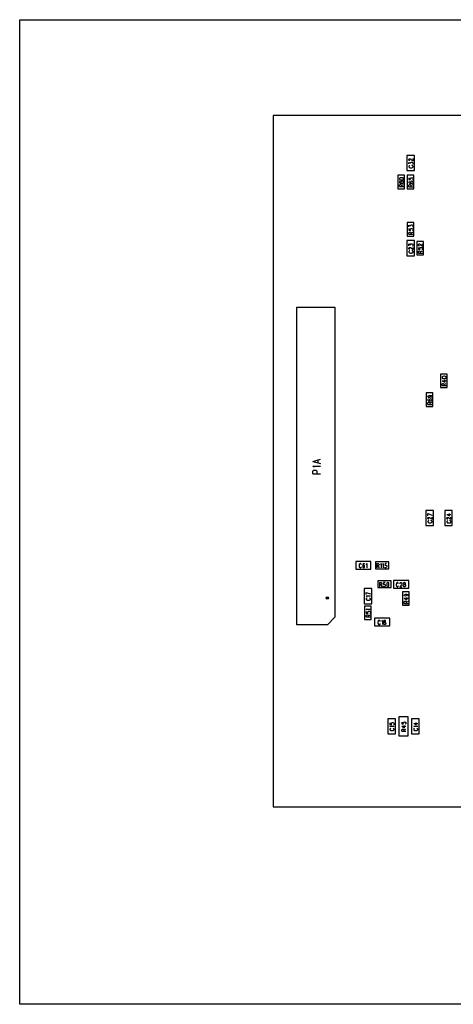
# Model space of a CAD drawing. Extents: x 11.9 to 28.1, y 10.8 to 21.2.
# Tile 1 of 10: x 11.9 to 16.5, y 10.8 to 21.2. Entities that reach past the tile are written whole.
import ezdxf

# ---------------------------------------------------------------- set-up
doc = ezdxf.new("R2010")
doc.units = 0
doc.header["$MEASUREMENT"] = 0
doc.layers.add('LAYNR1', color=2, linetype='Continuous')

msp = doc.modelspace()

# ---------------------------------------------------------------- linework, layer by layer
at = {"layer": 'LAYNR1'}
for points in [[(11.892, 21.199), (28.092, 21.199)], [(11.892, 10.799), (11.892, 21.199)], [(23.82, 20.186), (14.57, 20.186)], [(14.57, 20.186), (14.57, 12.886)], [(16.06, 19.766), (15.98, 19.766)], [(15.98, 19.766), (15.98, 19.606)], [(16.06, 19.606), (16.06, 19.766)], [(16.012, 19.71), (16.01, 19.71), (16.006, 19.712), (16.004, 19.714), (16.002, 19.716), (16.002, 19.724), (16.004, 19.726), (16.006, 19.728), (16.01, 19.73), (16.014, 19.73), (16.018, 19.728), (16.024, 19.724), (16.046, 19.708), (16.046, 19.732)], [(16.002, 19.676), (16.002, 19.692), (16.018, 19.684), (16.018, 19.688), (16.02, 19.692), (16.022, 19.692), (16.028, 19.694), (16.032, 19.694), (16.04, 19.692), (16.044, 19.69), (16.046, 19.684), (16.046, 19.68), (16.044, 19.676), (16.042, 19.674), (16.038, 19.672)], [(16.012, 19.658), (16.008, 19.656), (16.004, 19.654), (16.002, 19.65), (16.002, 19.644), (16.004, 19.64), (16.008, 19.638), (16.012, 19.636), (16.018, 19.634), (16.028, 19.634), (16.034, 19.636), (16.04, 19.638), (16.044, 19.64), (16.046, 19.644), (16.046, 19.65), (16.044, 19.654), (16.04, 19.656), (16.034, 19.658)], [(15.98, 19.606), (16.06, 19.606)], [(15.908, 19.492), (15.904, 19.49), (15.902, 19.484), (15.902, 19.482), (15.904, 19.476), (15.91, 19.474), (15.92, 19.472), (15.93, 19.472), (15.94, 19.474), (15.944, 19.476), (15.946, 19.482), (15.946, 19.484), (15.944, 19.488), (15.94, 19.492), (15.932, 19.492), (15.93, 19.492), (15.924, 19.492), (15.92, 19.488), (15.918, 19.484), (15.918, 19.482), (15.92, 19.476), (15.924, 19.474), (15.93, 19.472)], [(15.902, 19.436), (15.902, 19.45), (15.904, 19.454), (15.906, 19.456), (15.91, 19.458), (15.914, 19.458), (15.918, 19.456), (15.92, 19.454), (15.922, 19.45), (15.922, 19.436)], [(15.922, 19.446), (15.946, 19.458)], [(16.002, 19.528), (16.002, 19.512), (16.02, 19.51), (16.018, 19.512), (16.016, 19.516), (16.016, 19.52)], [(16.008, 19.49), (16.004, 19.488), (16.002, 19.484), (16.002, 19.48), (16.004, 19.476), (16.01, 19.474), (16.02, 19.472), (16.03, 19.472), (16.04, 19.474), (16.044, 19.476), (16.046, 19.48), (16.046, 19.482), (16.044, 19.488), (16.04, 19.49), (16.032, 19.492), (16.03, 19.492), (16.024, 19.49), (16.02, 19.488), (16.018, 19.482), (16.018, 19.48), (16.02, 19.476), (16.024, 19.474), (16.03, 19.472)], [(16.002, 19.434), (16.002, 19.45), (16.004, 19.454), (16.006, 19.456), (16.01, 19.458), (16.014, 19.458), (16.018, 19.456), (16.02, 19.454), (16.022, 19.45), (16.022, 19.434)], [(16.016, 19.52), (16.018, 19.526), (16.022, 19.528), (16.028, 19.53), (16.032, 19.528), (16.04, 19.528), (16.044, 19.524), (16.046, 19.52), (16.046, 19.514), (16.044, 19.51), (16.042, 19.508), (16.038, 19.506)], [(16.022, 19.446), (16.046, 19.458)], [(15.902, 19.436), (15.946, 19.436)], [(16.002, 19.434), (16.046, 19.434)], [(16.002, 19.012), (16.002, 19.03), (16.018, 19.02), (16.018, 19.024), (16.02, 19.028), (16.022, 19.03), (16.028, 19.032), (16.032, 19.032), (16.04, 19.03), (16.044, 19.026), (16.046, 19.022), (16.046, 19.016), (16.044, 19.012), (16.042, 19.01), (16.038, 19.008)], [(16.002, 18.992), (16.002, 18.976), (16.02, 18.974), (16.018, 18.976), (16.016, 18.98), (16.016, 18.984), (16.018, 18.99), (16.022, 18.992), (16.028, 18.994), (16.032, 18.992), (16.04, 18.992), (16.044, 18.988), (16.046, 18.984), (16.046, 18.978), (16.044, 18.974), (16.042, 18.972), (16.038, 18.97)], [(16.002, 18.934), (16.002, 18.948), (16.004, 18.954), (16.006, 18.954), (16.01, 18.956), (16.014, 18.956), (16.018, 18.954), (16.02, 18.954), (16.022, 18.948), (16.022, 18.934)], [(16.002, 18.934), (16.046, 18.934)], [(16.022, 18.946), (16.046, 18.956)], [(15.98, 18.866), (15.98, 18.706)], [(16.06, 18.866), (15.98, 18.866)], [(16.002, 18.812), (16.002, 18.83), (16.018, 18.82), (16.018, 18.824), (16.02, 18.828), (16.022, 18.83), (16.028, 18.832), (16.032, 18.832), (16.04, 18.83), (16.044, 18.826), (16.046, 18.822), (16.046, 18.816), (16.044, 18.812), (16.042, 18.81), (16.038, 18.808)], [(16.06, 18.706), (16.06, 18.866)], [(16.112, 18.81), (16.11, 18.81), (16.106, 18.812), (16.104, 18.814), (16.102, 18.816), (16.102, 18.824), (16.104, 18.826), (16.106, 18.828), (16.11, 18.83), (16.114, 18.83), (16.118, 18.828), (16.124, 18.824), (16.146, 18.808), (16.146, 18.832)], [(16.012, 18.774), (16.01, 18.774), (16.006, 18.776), (16.004, 18.776), (16.002, 18.78), (16.002, 18.786), (16.004, 18.79), (16.006, 18.792), (16.01, 18.792), (16.014, 18.792), (16.018, 18.792), (16.024, 18.788), (16.046, 18.772), (16.046, 18.794)], [(16.012, 18.758), (16.008, 18.756), (16.004, 18.754), (16.002, 18.75), (16.002, 18.744), (16.004, 18.74), (16.008, 18.738), (16.012, 18.736), (16.018, 18.734), (16.028, 18.734), (16.034, 18.736), (16.04, 18.738), (16.044, 18.74), (16.046, 18.744), (16.046, 18.75), (16.044, 18.754), (16.04, 18.756), (16.034, 18.758)], [(16.102, 18.792), (16.102, 18.776), (16.12, 18.774), (16.118, 18.776), (16.116, 18.78), (16.116, 18.784), (16.118, 18.79), (16.122, 18.792), (16.128, 18.794), (16.132, 18.792), (16.14, 18.792), (16.144, 18.788), (16.146, 18.784), (16.146, 18.778), (16.144, 18.774), (16.142, 18.772), (16.138, 18.77)], [(16.102, 18.734), (16.102, 18.748), (16.104, 18.754), (16.106, 18.754), (16.11, 18.756), (16.114, 18.756), (16.118, 18.754), (16.12, 18.754), (16.122, 18.748), (16.122, 18.734)], [(16.102, 18.734), (16.146, 18.734)], [(16.122, 18.746), (16.146, 18.756)], [(15.98, 18.706), (16.06, 18.706)], [(16.352, 17.386), (16.38, 17.37), (16.38, 17.394)], [(16.352, 17.386), (16.396, 17.386)], [(16.352, 17.334), (16.352, 17.348), (16.354, 17.354), (16.356, 17.354), (16.36, 17.356), (16.364, 17.356), (16.368, 17.354), (16.37, 17.354), (16.372, 17.348), (16.372, 17.334)], [(16.352, 17.334), (16.396, 17.334)], [(16.372, 17.346), (16.396, 17.356)], [(16.216, 17.228), (16.222, 17.228), (16.226, 17.224), (16.228, 17.22), (16.228, 17.218), (16.226, 17.212), (16.222, 17.21), (16.216, 17.208), (16.214, 17.208), (16.208, 17.21), (16.204, 17.212), (16.202, 17.218), (16.202, 17.22), (16.204, 17.224), (16.208, 17.228), (16.216, 17.228), (16.226, 17.228), (16.238, 17.228), (16.244, 17.224), (16.246, 17.22), (16.246, 17.216), (16.244, 17.212), (16.24, 17.21)], [(16.202, 17.186), (16.202, 17.182), (16.204, 17.178), (16.21, 17.174), (16.22, 17.174), (16.23, 17.174), (16.24, 17.174), (16.244, 17.178), (16.246, 17.182), (16.246, 17.184), (16.244, 17.188), (16.24, 17.192), (16.232, 17.194), (16.23, 17.194), (16.224, 17.192), (16.22, 17.188), (16.218, 17.184), (16.218, 17.182), (16.22, 17.178), (16.224, 17.174), (16.23, 17.174)], [(16.208, 17.192), (16.204, 17.19), (16.202, 17.186)], [(16.202, 17.15), (16.204, 17.156), (16.206, 17.158), (16.21, 17.158), (16.214, 17.158), (16.218, 17.158), (16.22, 17.156), (16.222, 17.15)], [(16.202, 17.136), (16.202, 17.15)], [(16.202, 17.136), (16.246, 17.136)], [(16.222, 17.148), (16.246, 17.158)], [(16.222, 17.15), (16.222, 17.136)], [(14.986, 16.534), (15.068, 16.558)], [(15.042, 16.52), (15.042, 16.55)], [(14.986, 16.534), (15.068, 16.51)], [(15.002, 16.47), (14.998, 16.476), (14.986, 16.484), (15.068, 16.484)], [(14.986, 16.402), (14.986, 16.428), (14.99, 16.436), (14.994, 16.44), (15.002, 16.442), (15.014, 16.442), (15.022, 16.44), (15.026, 16.436), (15.03, 16.428), (15.03, 16.402)], [(14.986, 16.402), (15.068, 16.402)], [(16.26, 16.016), (16.18, 16.016)], [(16.18, 16.016), (16.18, 15.856)], [(16.202, 15.982), (16.246, 15.966)], [(16.202, 15.958), (16.202, 15.982)], [(16.212, 15.924), (16.21, 15.924), (16.206, 15.926), (16.204, 15.928), (16.202, 15.93), (16.202, 15.936), (16.204, 15.94), (16.206, 15.942), (16.21, 15.942), (16.214, 15.942), (16.218, 15.942), (16.224, 15.938), (16.246, 15.922), (16.246, 15.944)], [(16.26, 15.856), (16.26, 16.016)], [(16.46, 16.016), (16.38, 16.016)], [(16.38, 16.016), (16.38, 15.856)], [(16.402, 15.974), (16.43, 15.958), (16.43, 15.982)], [(16.402, 15.974), (16.446, 15.974)], [(16.402, 15.936), (16.404, 15.938), (16.406, 15.94), (16.41, 15.942), (16.414, 15.942), (16.418, 15.94), (16.424, 15.938), (16.446, 15.922), (16.446, 15.944)], [(16.412, 15.924), (16.41, 15.924), (16.406, 15.924), (16.404, 15.926), (16.402, 15.93), (16.402, 15.936)], [(16.46, 15.856), (16.46, 16.016)], [(16.18, 15.856), (16.26, 15.856)], [(16.212, 15.908), (16.208, 15.906), (16.204, 15.904), (16.202, 15.9), (16.202, 15.894), (16.204, 15.89), (16.208, 15.888), (16.212, 15.886), (16.218, 15.884), (16.228, 15.884), (16.234, 15.886), (16.24, 15.888), (16.244, 15.89), (16.246, 15.894), (16.246, 15.9), (16.244, 15.904), (16.24, 15.906), (16.234, 15.908)], [(16.38, 15.856), (16.46, 15.856)], [(16.412, 15.908), (16.408, 15.906), (16.404, 15.902), (16.402, 15.9), (16.402, 15.892), (16.404, 15.89), (16.408, 15.886), (16.412, 15.884), (16.418, 15.884)], [(16.418, 15.884), (16.428, 15.884)], [(16.428, 15.884), (16.434, 15.884), (16.44, 15.886), (16.444, 15.89), (16.446, 15.892), (16.446, 15.9), (16.444, 15.902), (16.44, 15.906), (16.434, 15.908)], [(15.6, 15.476), (15.44, 15.476)], [(15.44, 15.476), (15.44, 15.396)], [(15.44, 15.396), (15.6, 15.396)], [(15.5, 15.442), (15.498, 15.448), (15.494, 15.452), (15.492, 15.454), (15.486, 15.454), (15.482, 15.452), (15.478, 15.448), (15.478, 15.442), (15.476, 15.436)], [(15.476, 15.436), (15.476, 15.426)], [(15.476, 15.426), (15.478, 15.42), (15.478, 15.416), (15.482, 15.412), (15.486, 15.41), (15.492, 15.41), (15.494, 15.412), (15.498, 15.416), (15.5, 15.42)], [(15.534, 15.448), (15.532, 15.452), (15.526, 15.454), (15.524, 15.454), (15.518, 15.452), (15.516, 15.446), (15.514, 15.434), (15.514, 15.424), (15.516, 15.416), (15.518, 15.412), (15.524, 15.41), (15.526, 15.41), (15.53, 15.412), (15.534, 15.416), (15.534, 15.422), (15.534, 15.424), (15.534, 15.43), (15.53, 15.434), (15.526, 15.436), (15.524, 15.436), (15.518, 15.434), (15.516, 15.43), (15.514, 15.424)], [(15.548, 15.446), (15.552, 15.448), (15.556, 15.454), (15.556, 15.41)], [(15.6, 15.396), (15.6, 15.476)], [(15.664, 15.454), (15.664, 15.41)], [(15.664, 15.454), (15.678, 15.454), (15.682, 15.452), (15.684, 15.45), (15.686, 15.446), (15.686, 15.44), (15.684, 15.436), (15.682, 15.434), (15.678, 15.432), (15.664, 15.432)], [(15.674, 15.432), (15.686, 15.41)], [(15.7, 15.446), (15.704, 15.448), (15.708, 15.454), (15.708, 15.41)], [(15.722, 15.446), (15.726, 15.448), (15.73, 15.454), (15.73, 15.41)], [(15.766, 15.454), (15.75, 15.454), (15.748, 15.434), (15.75, 15.436), (15.754, 15.438), (15.76, 15.438), (15.764, 15.436), (15.768, 15.432), (15.768, 15.426), (15.768, 15.422), (15.766, 15.416), (15.762, 15.412), (15.758, 15.41), (15.752, 15.41), (15.748, 15.412), (15.746, 15.414), (15.744, 15.418)], [(15.61, 15.19), (15.53, 15.19)], [(15.53, 15.19), (15.53, 15.03)], [(15.61, 15.03), (15.61, 15.19)], [(15.692, 15.254), (15.692, 15.21)], [(15.692, 15.254), (15.708, 15.254), (15.712, 15.252), (15.714, 15.25), (15.716, 15.246), (15.716, 15.24), (15.714, 15.236), (15.712, 15.234), (15.708, 15.232), (15.692, 15.232)], [(15.704, 15.232), (15.716, 15.21)], [(15.754, 15.226), (15.752, 15.222), (15.75, 15.216), (15.746, 15.212), (15.742, 15.21), (15.738, 15.21), (15.732, 15.212), (15.73, 15.214), (15.73, 15.218)], [(15.75, 15.254), (15.734, 15.254), (15.732, 15.234), (15.734, 15.236), (15.738, 15.238), (15.744, 15.238), (15.748, 15.236), (15.752, 15.232), (15.754, 15.226)], [(15.778, 15.254), (15.772, 15.252), (15.77, 15.246), (15.768, 15.234), (15.768, 15.228), (15.77, 15.218), (15.772, 15.212), (15.778, 15.21), (15.78, 15.21), (15.786, 15.212), (15.788, 15.218)], [(15.788, 15.246), (15.786, 15.252), (15.78, 15.254), (15.778, 15.254)], [(15.788, 15.218), (15.79, 15.228), (15.79, 15.234), (15.788, 15.246)], [(16, 15.276), (15.84, 15.276)], [(15.84, 15.276), (15.84, 15.196)], [(15.84, 15.196), (16, 15.196)], [(15.892, 15.242), (15.89, 15.248), (15.886, 15.252), (15.884, 15.254), (15.878, 15.254), (15.874, 15.252), (15.87, 15.248), (15.87, 15.242), (15.868, 15.236), (15.868, 15.226), (15.87, 15.22), (15.87, 15.216), (15.874, 15.212), (15.878, 15.21), (15.884, 15.21), (15.886, 15.212), (15.89, 15.216), (15.892, 15.22)], [(15.91, 15.252), (15.914, 15.254), (15.92, 15.254), (15.924, 15.252), (15.926, 15.25), (15.926, 15.246), (15.926, 15.24), (15.926, 15.236), (15.922, 15.23), (15.906, 15.21), (15.928, 15.21)], [(15.908, 15.242), (15.908, 15.246), (15.91, 15.25), (15.91, 15.252)], [(15.946, 15.212), (15.944, 15.214), (15.942, 15.218), (15.942, 15.224), (15.944, 15.228), (15.948, 15.232), (15.952, 15.234), (15.958, 15.236), (15.962, 15.238), (15.964, 15.242)], [(15.946, 15.252), (15.944, 15.248), (15.944, 15.242), (15.946, 15.238)], [(15.95, 15.254), (15.946, 15.252)], [(15.946, 15.238), (15.948, 15.236), (15.956, 15.234), (15.96, 15.232), (15.964, 15.228)], [(15.964, 15.214), (15.962, 15.212), (15.956, 15.21), (15.95, 15.21), (15.946, 15.212)], [(15.964, 15.248), (15.962, 15.252), (15.956, 15.254), (15.95, 15.254)], [(15.964, 15.242), (15.964, 15.248)], [(15.964, 15.228), (15.964, 15.224), (15.964, 15.218), (15.964, 15.214)], [(16, 15.196), (16, 15.276)], [(15.552, 15.148), (15.596, 15.134)], [(15.552, 15.126), (15.552, 15.148)], [(15.56, 15.104), (15.558, 15.108), (15.552, 15.112), (15.596, 15.112)], [(15.562, 15.09), (15.558, 15.088), (15.554, 15.086), (15.552, 15.082), (15.552, 15.076)], [(15.596, 15.076), (15.596, 15.082), (15.594, 15.086), (15.59, 15.088), (15.584, 15.09)], [(15.952, 15.12), (15.954, 15.126), (15.958, 15.128), (15.966, 15.13), (15.976, 15.13), (15.988, 15.128), (15.994, 15.126), (15.996, 15.12)], [(15.978, 15.12), (15.978, 15.12), (15.976, 15.114), (15.972, 15.112), (15.966, 15.11), (15.964, 15.11), (15.958, 15.112), (15.954, 15.114), (15.952, 15.12), (15.952, 15.12)], [(15.952, 15.088), (15.98, 15.072), (15.98, 15.096)], [(15.952, 15.088), (15.996, 15.088)], [(15.966, 15.13), (15.972, 15.128), (15.976, 15.126), (15.978, 15.12)], [(15.996, 15.12), (15.996, 15.118), (15.994, 15.112), (15.99, 15.112)], [(15.53, 15.03), (15.61, 15.03)], [(15.552, 15.076), (15.554, 15.072), (15.558, 15.07), (15.562, 15.068), (15.568, 15.066), (15.578, 15.066), (15.584, 15.068), (15.59, 15.07), (15.594, 15.072), (15.596, 15.076)], [(15.952, 15.034), (15.952, 15.05), (15.954, 15.054), (15.956, 15.056), (15.96, 15.058), (15.964, 15.058), (15.968, 15.056), (15.97, 15.054), (15.972, 15.05), (15.972, 15.034)], [(15.952, 15.034), (15.996, 15.034)], [(15.972, 15.046), (15.996, 15.058)], [(15.56, 14.966), (15.558, 14.97), (15.552, 14.974), (15.596, 14.974)], [(15.552, 14.948), (15.552, 14.932), (15.57, 14.93), (15.568, 14.932), (15.566, 14.938), (15.566, 14.942), (15.568, 14.946), (15.572, 14.95), (15.578, 14.952), (15.582, 14.95), (15.59, 14.948), (15.594, 14.946), (15.596, 14.94), (15.596, 14.936)], [(15.552, 14.892), (15.552, 14.906), (15.554, 14.91), (15.556, 14.912), (15.56, 14.914), (15.564, 14.914), (15.568, 14.912), (15.57, 14.91), (15.572, 14.906), (15.572, 14.892)], [(15.552, 14.892), (15.596, 14.892)], [(15.572, 14.902), (15.596, 14.914)], [(15.596, 14.936), (15.594, 14.93), (15.592, 14.93), (15.588, 14.928)], [(15.8, 14.876), (15.64, 14.876)], [(15.64, 14.876), (15.64, 14.796)], [(15.8, 14.796), (15.8, 14.876)], [(15.64, 14.796), (15.8, 14.796)], [(15.698, 14.842), (15.698, 14.848), (15.694, 14.852), (15.69, 14.854), (15.684, 14.854), (15.682, 14.852), (15.678, 14.848), (15.676, 14.842), (15.674, 14.836), (15.674, 14.826), (15.676, 14.82), (15.678, 14.816), (15.682, 14.812), (15.684, 14.81), (15.69, 14.81), (15.694, 14.812), (15.698, 14.816), (15.698, 14.82)], [(15.714, 14.846), (15.716, 14.848), (15.722, 14.854), (15.722, 14.81)], [(15.994, 13.836), (15.894, 13.836)], [(15.894, 13.836), (15.894, 13.636)], [(15.994, 13.636), (15.994, 13.836)], [(15.86, 13.816), (15.78, 13.816)], [(15.78, 13.816), (15.78, 13.656)], [(15.802, 13.772), (15.802, 13.756), (15.82, 13.754), (15.818, 13.756), (15.816, 13.76), (15.816, 13.766), (15.818, 13.77), (15.822, 13.774), (15.828, 13.774), (15.832, 13.774), (15.84, 13.772), (15.844, 13.768), (15.846, 13.764), (15.846, 13.758), (15.844, 13.754), (15.842, 13.752), (15.838, 13.75)], [(15.81, 13.728), (15.808, 13.732), (15.802, 13.736), (15.846, 13.736)], [(15.86, 13.656), (15.86, 13.816)], [(15.926, 13.778), (15.926, 13.762), (15.946, 13.762), (15.944, 13.762), (15.942, 13.768), (15.942, 13.772), (15.944, 13.778), (15.948, 13.78), (15.954, 13.782), (15.958, 13.78), (15.964, 13.778), (15.968, 13.776), (15.97, 13.77)], [(15.926, 13.736), (15.956, 13.72), (15.956, 13.744)], [(15.926, 13.736), (15.97, 13.736)], [(15.97, 13.77), (15.97, 13.766), (15.968, 13.762), (15.966, 13.76), (15.962, 13.758)], [(16.11, 13.816), (16.03, 13.816)], [(16.03, 13.816), (16.03, 13.656)], [(16.052, 13.766), (16.08, 13.75), (16.08, 13.774)], [(16.052, 13.766), (16.096, 13.766)], [(16.06, 13.728), (16.058, 13.732), (16.052, 13.736), (16.096, 13.736)], [(16.11, 13.656), (16.11, 13.816)], [(15.78, 13.656), (15.86, 13.656)], [(15.812, 13.714), (15.808, 13.712), (15.804, 13.71), (15.802, 13.706), (15.802, 13.7), (15.804, 13.696), (15.808, 13.694), (15.812, 13.692), (15.818, 13.69), (15.828, 13.69), (15.834, 13.692), (15.84, 13.694), (15.844, 13.696), (15.846, 13.7), (15.846, 13.706), (15.844, 13.71), (15.84, 13.712), (15.834, 13.714)], [(15.894, 13.636), (15.994, 13.636)], [(15.926, 13.684), (15.926, 13.698), (15.93, 13.702), (15.932, 13.704), (15.936, 13.706), (15.94, 13.706), (15.944, 13.704), (15.946, 13.702), (15.948, 13.698), (15.948, 13.684)], [(15.926, 13.684), (15.97, 13.684)], [(15.948, 13.694), (15.97, 13.706)], [(16.03, 13.656), (16.11, 13.656)], [(16.062, 13.714), (16.058, 13.712), (16.054, 13.71), (16.052, 13.706), (16.052, 13.7), (16.054, 13.696), (16.058, 13.694), (16.062, 13.692), (16.068, 13.69), (16.078, 13.69), (16.084, 13.692), (16.09, 13.694), (16.094, 13.696), (16.096, 13.7), (16.096, 13.706), (16.094, 13.71), (16.09, 13.712), (16.084, 13.714)], [(14.57, 12.886), (23.82, 12.886)], [(28.092, 10.799), (11.892, 10.799)]]:
    msp.add_lwpolyline(points, dxfattribs=at)
for points in [[(15.884, 19.556), (15.884, 19.414), (15.954, 19.414), (15.954, 19.556), (15.884, 19.556)], [(16.054, 19.414), (16.054, 19.556), (15.984, 19.556), (15.984, 19.414), (16.054, 19.414)], [(15.902, 19.516), (15.904, 19.512), (15.91, 19.508), (15.92, 19.508), (15.926, 19.508), (15.938, 19.508), (15.944, 19.512), (15.946, 19.516), (15.946, 19.52), (15.944, 19.524), (15.938, 19.528), (15.926, 19.53), (15.92, 19.53), (15.91, 19.528), (15.904, 19.524), (15.902, 19.52), (15.902, 19.516)], [(16.054, 18.914), (16.054, 19.056), (15.984, 19.056), (15.984, 18.914), (16.054, 18.914)], [(16.154, 18.714), (16.154, 18.856), (16.084, 18.856), (16.084, 18.714), (16.154, 18.714)], [(14.818, 14.808), (14.818, 18.162), (15.22, 18.162), (15.22, 14.888), (15.142, 14.808), (14.818, 14.808)], [(16.334, 17.456), (16.334, 17.314), (16.404, 17.314), (16.404, 17.456), (16.334, 17.456)], [(16.352, 17.418), (16.354, 17.414), (16.36, 17.41), (16.37, 17.408), (16.376, 17.408), (16.388, 17.41), (16.394, 17.414), (16.396, 17.418), (16.396, 17.422), (16.394, 17.426), (16.388, 17.43), (16.376, 17.432), (16.37, 17.432), (16.36, 17.43), (16.354, 17.426), (16.352, 17.422), (16.352, 17.418)], [(16.254, 17.114), (16.254, 17.256), (16.184, 17.256), (16.184, 17.114), (16.254, 17.114)], [(15.648, 15.4), (15.79, 15.4), (15.79, 15.472), (15.648, 15.472), (15.648, 15.4)], [(15.816, 15.272), (15.674, 15.272), (15.674, 15.2), (15.816, 15.2), (15.816, 15.272)], [(15.934, 15.156), (15.934, 15.014), (16.004, 15.014), (16.004, 15.156), (15.934, 15.156)], [(15.534, 15.006), (15.534, 14.864), (15.604, 14.864), (15.604, 15.006), (15.534, 15.006)], [(15.744, 14.854), (15.738, 14.852), (15.738, 14.848), (15.738, 14.842), (15.738, 14.838), (15.742, 14.836), (15.748, 14.834), (15.752, 14.832), (15.756, 14.828), (15.758, 14.824), (15.758, 14.818), (15.756, 14.814), (15.754, 14.812), (15.75, 14.81), (15.744, 14.81), (15.738, 14.812), (15.738, 14.814), (15.736, 14.818), (15.736, 14.824), (15.738, 14.828), (15.74, 14.832), (15.744, 14.834), (15.752, 14.836), (15.754, 14.838), (15.756, 14.842), (15.756, 14.848), (15.754, 14.852), (15.75, 14.854), (15.744, 14.854)]]:
    msp.add_lwpolyline(points, close=True, dxfattribs=at)
for radius in [0.0112, 0.00708]:
    msp.add_circle((15.14, 15.09), radius, dxfattribs=at)

doc.saveas('drawing.dxf')
